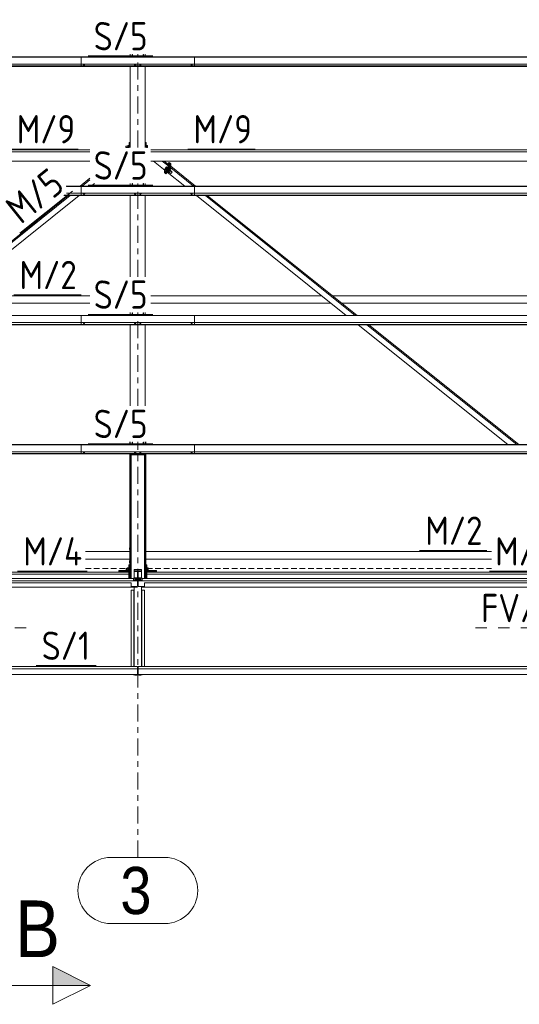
# Model space of a CAD drawing. Header units: millimetres. Extents: x -76 to 1111, y -178 to 661.
# Tile 23 of 91: x 75 to 128, y 157 to 261. Entities that reach past the tile are written whole.
import ezdxf

# ---------------------------------------------------------------- set-up
doc = ezdxf.new("R2010")
doc.units = ezdxf.units.MM
doc.header["$LTSCALE"] = 0.6
for name, pattern in [('VERDECKT2', [1.5, 1, -0.5]), ('XKITLINE00', [0]), ('XKITLINE02', [4, 2, -2]), ('XKITLINE03', [6, 3, -1, 1, -1])]:
    doc.linetypes.add(name, pattern=pattern)
for name, color, linetype, lineweight in [('Bolt', 7, 'Continuous', 0), ('Part', 2, 'Continuous', 0), ('PartMark', 3, 'Continuous', 0), ('S-GRID', 1, 'Continuous', 0), ('Section', 6, 'Continuous', 0)]:
    doc.layers.add(name, color=color, linetype=linetype, lineweight=lineweight)
doc.styles.add('ARIAL', font='ARIAL.TTF')
doc.styles.add('ISOCPEUR', font='ISOCPEUR.TTF')

msp = doc.modelspace()

# ---------------------------------------------------------------- hatches: boundary and pattern name
at = {"layer": 'Section'}
msp.add_hatch(color=6, dxfattribs=at).paths.add_polyline_path([(78.46, 160.83), (82.46, 158.83), (78.46, 158.83)], flags=17)

# ---------------------------------------------------------------- linework, layer by layer
at = {"layer": 'Bolt', "color": 3, "linetype": 'XKITLINE00', "lineweight": 0}
for p, q in [((81.65, 256.45), (81.65, 256.47)), ((81.65, 256.45), (81.71, 256.43)), ((81.7, 256.37), (81.7, 256.44)), ((81.7, 256.37), (81.71, 256.37)), ((81.71, 256.43), (81.71, 256.47)), ((81.71, 256.43), (81.82, 256.43)), ((81.71, 256.37), (81.73, 256.36)), ((81.73, 256.36), (81.76, 256.36)), ((81.76, 256.36), (81.79, 256.36)), ((81.79, 256.36), (81.82, 256.37)), ((81.82, 256.43), (81.82, 256.47)), ((81.82, 256.43), (81.87, 256.45)), ((81.82, 256.37), (81.82, 256.44)), ((81.82, 256.37), (81.82, 256.37)), ((81.87, 256.45), (81.87, 256.47)), ((87.08, 256.45), (87.08, 256.47)), ((87.08, 256.45), (87.13, 256.43)), ((87.13, 256.43), (87.13, 256.47)), ((87.13, 256.37), (87.13, 256.44)), ((87.13, 256.43), (87.24, 256.43)), ((87.13, 256.37), (87.14, 256.37)), ((87.14, 256.37), (87.16, 256.36)), ((87.16, 256.36), (87.19, 256.36)), ((87.19, 256.36), (87.22, 256.36)), ((87.22, 256.36), (87.24, 256.37)), ((87.24, 256.43), (87.24, 256.47)), ((87.24, 256.43), (87.3, 256.45)), ((87.24, 256.37), (87.25, 256.37)), ((87.25, 256.37), (87.25, 256.44)), ((87.3, 256.45), (87.3, 256.47)), ((87.63, 256.45), (87.63, 256.47)), ((87.63, 256.45), (87.68, 256.43)), ((87.68, 256.43), (87.68, 256.47)), ((87.68, 256.37), (87.68, 256.44)), ((87.68, 256.43), (87.79, 256.43)), ((87.68, 256.37), (87.69, 256.37)), ((87.69, 256.37), (87.71, 256.36)), ((87.71, 256.36), (87.74, 256.36)), ((87.74, 256.36), (87.77, 256.36)), ((87.77, 256.36), (87.79, 256.37)), ((87.79, 256.43), (87.79, 256.47)), ((87.79, 256.43), (87.85, 256.45)), ((87.79, 256.37), (87.8, 256.37)), ((87.8, 256.37), (87.8, 256.44)), ((87.85, 256.45), (87.85, 256.47)), ((93.05, 256.45), (93.05, 256.47)), ((93.05, 256.45), (93.11, 256.43)), ((93.1, 256.37), (93.1, 256.44)), ((93.1, 256.37), (93.11, 256.37)), ((93.11, 256.43), (93.11, 256.47)), ((93.11, 256.43), (93.22, 256.43)), ((93.11, 256.37), (93.13, 256.36)), ((93.13, 256.36), (93.16, 256.36)), ((93.16, 256.36), (93.19, 256.36)), ((93.19, 256.36), (93.22, 256.37)), ((93.22, 256.43), (93.22, 256.47)), ((93.22, 256.43), (93.27, 256.45)), ((93.22, 256.37), (93.22, 256.44)), ((93.22, 256.37), (93.22, 256.37)), ((93.27, 256.45), (93.27, 256.47)), ((86.19, 247.79), (86.19, 247.63)), ((86.19, 247.79), (86.4, 247.79)), ((86.19, 247.63), (86.4, 247.63)), ((86.4, 247.85), (86.4, 247.64)), ((86.4, 247.85), (86.53, 247.85)), ((86.4, 247.75), (86.53, 247.75)), ((86.4, 247.64), (86.4, 247.63)), ((86.4, 247.64), (86.53, 247.64)), ((86.53, 247.86), (86.53, 247.65)), ((86.53, 247.86), (86.56, 247.86)), ((86.53, 247.65), (86.53, 247.63)), ((86.53, 247.65), (86.56, 247.65)), ((88.26, 247.79), (88.26, 247.79)), ((88.26, 247.63), (88.26, 247.63)), ((88.36, 247.86), (88.39, 247.86)), ((88.36, 247.65), (88.39, 247.65)), ((88.39, 247.86), (88.39, 247.65)), ((88.39, 247.85), (88.49, 247.85)), ((88.39, 247.75), (88.49, 247.75)), ((88.39, 247.63), (88.39, 247.65)), ((88.39, 247.64), (88.49, 247.64)), ((88.49, 247.85), (88.49, 247.64)), ((88.49, 247.64), (88.49, 247.63)), ((90.32, 245.31), (90.37, 245.41)), ((90.37, 245.35), (90.32, 245.31)), ((90.41, 245.23), (90.32, 245.31)), ((90.37, 245.41), (90.48, 245.54)), ((90.48, 245.48), (90.37, 245.35)), ((90.47, 245.27), (90.37, 245.35)), ((90.41, 245.23), (90.47, 245.27)), ((90.41, 245.22), (90.41, 245.24)), ((90.42, 245.22), (90.41, 245.22)), ((90.41, 245.22), (90.43, 245.21)), ((90.46, 245.26), (90.42, 245.22)), ((90.45, 245.21), (90.49, 245.24)), ((90.52, 245.33), (90.46, 245.26)), ((90.47, 245.27), (90.58, 245.4)), ((90.48, 245.54), (90.54, 245.57)), ((90.54, 245.57), (90.48, 245.48)), ((90.58, 245.4), (90.48, 245.48)), ((90.49, 245.24), (90.55, 245.31)), ((90.58, 245.4), (90.52, 245.33)), ((90.63, 245.5), (90.54, 245.57)), ((90.55, 245.31), (90.61, 245.38)), ((90.58, 245.4), (90.63, 245.5)), ((90.62, 245.47), (90.58, 245.4)), ((90.61, 245.38), (90.65, 245.45)), ((90.62, 245.5), (90.62, 245.51)), ((90.62, 245.51), (90.64, 245.51)), ((90.64, 245.51), (90.62, 245.47)), ((90.64, 245.51), (90.66, 245.49)), ((90.65, 245.45), (90.66, 245.49)), ((90.9, 245.14), (90.78, 245.24)), ((90.96, 245.24), (90.85, 245.32)), ((90.9, 245.14), (90.96, 245.24)), ((90.43, 245.21), (90.45, 245.21)), ((90.63, 245.06), (90.74, 244.97)), ((90.79, 245.01), (90.67, 245.11)), ((90.71, 245.14), (90.72, 245.17)), ((90.72, 245.17), (90.74, 245.19)), ((90.74, 244.97), (90.79, 245.01)), ((90.79, 245.01), (90.9, 245.14)), ((90.8, 245.02), (90.96, 244.89)), ((90.92, 245.17), (91.09, 245.04)), ((90.96, 244.89), (90.97, 244.89)), ((90.97, 244.89), (90.99, 244.91)), ((90.99, 244.91), (91.03, 244.94)), ((91.03, 244.94), (91.06, 244.98)), ((91.06, 244.98), (91.08, 245.02)), ((91.08, 245.02), (91.09, 245.04)), ((81.65, 242.76), (81.65, 242.78)), ((81.65, 242.76), (81.71, 242.74)), ((81.7, 242.68), (81.7, 242.74)), ((81.7, 242.68), (81.71, 242.67)), ((81.71, 242.74), (81.71, 242.78)), ((81.71, 242.74), (81.82, 242.74)), ((81.71, 242.67), (81.73, 242.67)), ((81.73, 242.67), (81.76, 242.67)), ((81.76, 242.67), (81.79, 242.67)), ((81.79, 242.67), (81.82, 242.67)), ((81.82, 242.74), (81.82, 242.78)), ((81.82, 242.74), (81.87, 242.76)), ((81.82, 242.68), (81.82, 242.74)), ((81.82, 242.67), (81.82, 242.68)), ((81.87, 242.76), (81.87, 242.78)), ((87.08, 242.76), (87.08, 242.78)), ((87.08, 242.76), (87.13, 242.74)), ((87.13, 242.74), (87.13, 242.78)), ((87.13, 242.68), (87.13, 242.74)), ((87.13, 242.74), (87.24, 242.74)), ((87.13, 242.68), (87.14, 242.67)), ((87.14, 242.67), (87.16, 242.67)), ((87.16, 242.67), (87.19, 242.67)), ((87.19, 242.67), (87.22, 242.67)), ((87.22, 242.67), (87.24, 242.67)), ((87.24, 242.74), (87.24, 242.78)), ((87.24, 242.74), (87.3, 242.76)), ((87.24, 242.67), (87.25, 242.68)), ((87.25, 242.68), (87.25, 242.74)), ((87.3, 242.76), (87.3, 242.78)), ((87.63, 242.76), (87.63, 242.78)), ((87.63, 242.76), (87.68, 242.74)), ((87.68, 242.74), (87.68, 242.78)), ((87.68, 242.68), (87.68, 242.74)), ((87.68, 242.74), (87.79, 242.74)), ((87.68, 242.68), (87.69, 242.67)), ((87.69, 242.67), (87.71, 242.67)), ((87.71, 242.67), (87.74, 242.67)), ((87.74, 242.67), (87.77, 242.67)), ((87.77, 242.67), (87.79, 242.67)), ((87.79, 242.74), (87.79, 242.78)), ((87.79, 242.74), (87.85, 242.76)), ((87.79, 242.67), (87.8, 242.68)), ((87.8, 242.68), (87.8, 242.74)), ((87.85, 242.76), (87.85, 242.78)), ((93.05, 242.76), (93.05, 242.78)), ((93.05, 242.76), (93.11, 242.74)), ((93.1, 242.68), (93.1, 242.74)), ((93.1, 242.68), (93.11, 242.67)), ((93.11, 242.74), (93.11, 242.78)), ((93.11, 242.74), (93.22, 242.74)), ((93.11, 242.67), (93.13, 242.67)), ((93.13, 242.67), (93.16, 242.67)), ((93.16, 242.67), (93.19, 242.67)), ((93.19, 242.67), (93.22, 242.67)), ((93.22, 242.74), (93.22, 242.78)), ((93.22, 242.74), (93.27, 242.76)), ((93.22, 242.68), (93.22, 242.74)), ((93.22, 242.67), (93.22, 242.68)), ((93.27, 242.76), (93.27, 242.78)), ((81.65, 229.07), (81.65, 229.08)), ((81.65, 229.07), (81.71, 229.05)), ((81.7, 228.99), (81.7, 229.05)), ((81.7, 228.99), (81.71, 228.98)), ((81.71, 229.05), (81.71, 229.08)), ((81.71, 229.05), (81.82, 229.05)), ((81.71, 228.98), (81.73, 228.98)), ((81.73, 228.98), (81.76, 228.97)), ((81.76, 228.97), (81.79, 228.98)), ((81.79, 228.98), (81.82, 228.98)), ((81.82, 229.05), (81.82, 229.08)), ((81.82, 229.05), (81.87, 229.07)), ((81.82, 228.99), (81.82, 229.05)), ((81.82, 228.98), (81.82, 228.99)), ((81.87, 229.07), (81.87, 229.08)), ((87.08, 229.07), (87.08, 229.08)), ((87.08, 229.07), (87.13, 229.05)), ((87.13, 229.05), (87.13, 229.08)), ((87.13, 228.99), (87.13, 229.05)), ((87.13, 229.05), (87.24, 229.05)), ((87.13, 228.99), (87.14, 228.98)), ((87.14, 228.98), (87.16, 228.98)), ((87.16, 228.98), (87.19, 228.97)), ((87.19, 228.97), (87.22, 228.98)), ((87.22, 228.98), (87.24, 228.98)), ((87.24, 229.05), (87.24, 229.08)), ((87.24, 229.05), (87.3, 229.07)), ((87.24, 228.98), (87.25, 228.99)), ((87.25, 228.99), (87.25, 229.05)), ((87.3, 229.07), (87.3, 229.08)), ((87.63, 229.07), (87.63, 229.08)), ((87.63, 229.07), (87.68, 229.05)), ((87.68, 229.05), (87.68, 229.08)), ((87.68, 228.99), (87.68, 229.05)), ((87.68, 229.05), (87.79, 229.05)), ((87.68, 228.99), (87.69, 228.98)), ((87.69, 228.98), (87.71, 228.98)), ((87.71, 228.98), (87.74, 228.97)), ((87.74, 228.97), (87.77, 228.98)), ((87.77, 228.98), (87.79, 228.98)), ((87.79, 229.05), (87.79, 229.08)), ((87.79, 229.05), (87.85, 229.07)), ((87.79, 228.98), (87.8, 228.99)), ((87.8, 228.99), (87.8, 229.05)), ((87.85, 229.07), (87.85, 229.08)), ((93.05, 229.07), (93.05, 229.08)), ((93.05, 229.07), (93.11, 229.05)), ((93.1, 228.99), (93.1, 229.05)), ((93.1, 228.99), (93.11, 228.98)), ((93.11, 229.05), (93.11, 229.08)), ((93.11, 229.05), (93.22, 229.05)), ((93.11, 228.98), (93.13, 228.98)), ((93.13, 228.98), (93.16, 228.97)), ((93.16, 228.97), (93.19, 228.98)), ((93.19, 228.98), (93.22, 228.98)), ((93.22, 229.05), (93.22, 229.08)), ((93.22, 229.05), (93.27, 229.07)), ((93.22, 228.99), (93.22, 229.05)), ((93.22, 228.98), (93.22, 228.99)), ((93.27, 229.07), (93.27, 229.08)), ((81.65, 215.37), (81.65, 215.39)), ((81.65, 215.37), (81.71, 215.35)), ((81.7, 215.29), (81.7, 215.35)), ((81.7, 215.29), (81.71, 215.29)), ((81.71, 215.35), (81.71, 215.39)), ((81.71, 215.35), (81.82, 215.35)), ((81.71, 215.29), (81.73, 215.28)), ((81.73, 215.28), (81.76, 215.28)), ((81.76, 215.28), (81.79, 215.28)), ((81.79, 215.28), (81.82, 215.29)), ((81.82, 215.35), (81.82, 215.39)), ((81.82, 215.35), (81.87, 215.37)), ((81.82, 215.29), (81.82, 215.35)), ((81.82, 215.29), (81.82, 215.29)), ((81.87, 215.37), (81.87, 215.39)), ((87.08, 215.37), (87.08, 215.39)), ((87.08, 215.37), (87.13, 215.35)), ((87.13, 215.35), (87.13, 215.39)), ((87.13, 215.29), (87.13, 215.35)), ((87.13, 215.35), (87.24, 215.35)), ((87.13, 215.29), (87.14, 215.29)), ((87.14, 215.29), (87.16, 215.28)), ((87.16, 215.28), (87.19, 215.28)), ((87.19, 215.28), (87.22, 215.28)), ((87.22, 215.28), (87.24, 215.29)), ((87.24, 215.35), (87.24, 215.39)), ((87.24, 215.35), (87.3, 215.37)), ((87.24, 215.29), (87.25, 215.29)), ((87.25, 215.29), (87.25, 215.35)), ((87.3, 215.37), (87.3, 215.39)), ((87.63, 215.37), (87.63, 215.39)), ((87.63, 215.37), (87.68, 215.35)), ((87.68, 215.35), (87.68, 215.39)), ((87.68, 215.29), (87.68, 215.35)), ((87.68, 215.35), (87.79, 215.35)), ((87.68, 215.29), (87.69, 215.29)), ((87.69, 215.29), (87.71, 215.28)), ((87.71, 215.28), (87.74, 215.28)), ((87.74, 215.28), (87.77, 215.28)), ((87.77, 215.28), (87.79, 215.29)), ((87.79, 215.35), (87.79, 215.39)), ((87.79, 215.35), (87.85, 215.37)), ((87.79, 215.29), (87.8, 215.29)), ((87.8, 215.29), (87.8, 215.35)), ((87.85, 215.37), (87.85, 215.39)), ((93.05, 215.37), (93.05, 215.39)), ((93.05, 215.37), (93.11, 215.35)), ((93.1, 215.29), (93.1, 215.35)), ((93.1, 215.29), (93.11, 215.29)), ((93.11, 215.35), (93.11, 215.39)), ((93.11, 215.35), (93.22, 215.35)), ((93.11, 215.29), (93.13, 215.28)), ((93.13, 215.28), (93.16, 215.28)), ((93.16, 215.28), (93.19, 215.28)), ((93.19, 215.28), (93.22, 215.29)), ((93.22, 215.35), (93.22, 215.39)), ((93.22, 215.35), (93.27, 215.37)), ((93.22, 215.29), (93.22, 215.35)), ((93.22, 215.29), (93.22, 215.29)), ((93.27, 215.37), (93.27, 215.39)), ((86.59, 205.22), (86.59, 205.02)), ((86.59, 205.22), (86.61, 205.22)), ((86.59, 205.02), (86.61, 205.02)), ((86.59, 203.82), (86.59, 203.62)), ((86.59, 203.82), (86.61, 203.82)), ((86.59, 203.62), (86.61, 203.62)), ((86.24, 203.01), (86.24, 202.81)), ((86.24, 203.01), (86.32, 203.01)), ((86.24, 202.81), (86.32, 202.81)), ((86.32, 203.07), (86.32, 202.75)), ((86.32, 203.07), (86.48, 203.07)), ((86.32, 203.04), (86.48, 203.04)), ((86.32, 202.87), (86.48, 202.87)), ((86.32, 202.75), (86.48, 202.75)), ((86.48, 203.09), (86.48, 202.73)), ((86.48, 203.09), (86.51, 203.09)), ((86.48, 202.73), (86.51, 202.73)), ((88.41, 203.09), (88.44, 203.09)), ((88.41, 202.73), (88.44, 202.73)), ((88.44, 202.73), (88.44, 203.09)), ((88.44, 203.07), (88.57, 203.07)), ((88.44, 203.04), (88.57, 203.04)), ((88.44, 202.87), (88.57, 202.87)), ((88.44, 202.75), (88.57, 202.75)), ((88.44, 202.73), (88.44, 202.73)), ((88.57, 203.07), (88.57, 202.75)), ((87.14, 201.94), (87.16, 201.95)), ((87.16, 201.93), (87.14, 201.94)), ((87.14, 201.92), (87.14, 201.94)), ((87.14, 201.92), (87.16, 201.91)), ((87.14, 201.84), (87.16, 201.85)), ((87.16, 201.83), (87.14, 201.84)), ((87.14, 201.81), (87.14, 201.84)), ((87.14, 201.81), (87.16, 201.8)), ((87.16, 202.02), (87.21, 202.03)), ((87.16, 201.94), (87.16, 202.02)), ((87.21, 202), (87.16, 202.02)), ((87.16, 201.94), (87.2, 201.93)), ((87.19, 201.92), (87.16, 201.93)), ((87.16, 201.91), (87.21, 201.93)), ((87.16, 201.84), (87.16, 201.91)), ((87.21, 201.89), (87.16, 201.91)), ((87.16, 201.84), (87.21, 201.82)), ((87.2, 201.82), (87.16, 201.83)), ((87.16, 201.8), (87.2, 201.79)), ((87.26, 201.81), (87.2, 201.82)), ((87.2, 201.79), (87.26, 201.79)), ((87.21, 202.03), (87.32, 202.03)), ((87.21, 201.93), (87.21, 202)), ((87.32, 202), (87.21, 202)), ((87.21, 201.93), (87.32, 201.93)), ((87.21, 201.82), (87.21, 201.89)), ((87.32, 201.89), (87.21, 201.89)), ((87.21, 201.82), (87.32, 201.82)), ((87.32, 201.82), (87.26, 201.81)), ((87.26, 201.79), (87.32, 201.79)), ((87.32, 202.03), (87.37, 202.02)), ((87.37, 202.02), (87.32, 202)), ((87.32, 201.93), (87.32, 202)), ((87.32, 201.93), (87.37, 201.94)), ((87.32, 201.93), (87.37, 201.91)), ((87.37, 201.91), (87.32, 201.89)), ((87.32, 201.82), (87.32, 201.89)), ((87.32, 201.82), (87.37, 201.84)), ((87.37, 201.83), (87.32, 201.82)), ((87.32, 201.79), (87.37, 201.8)), ((87.37, 201.93), (87.34, 201.92)), ((87.37, 201.94), (87.37, 202.02)), ((87.37, 201.95), (87.38, 201.94)), ((87.38, 201.94), (87.37, 201.93)), ((87.37, 201.91), (87.38, 201.92)), ((87.37, 201.84), (87.37, 201.91)), ((87.37, 201.85), (87.38, 201.84)), ((87.38, 201.84), (87.37, 201.83)), ((87.37, 201.8), (87.38, 201.81)), ((87.38, 201.92), (87.38, 201.94)), ((87.38, 201.81), (87.38, 201.84)), ((87.54, 201.94), (87.56, 201.95)), ((87.56, 201.93), (87.54, 201.94)), ((87.54, 201.92), (87.54, 201.94)), ((87.54, 201.92), (87.56, 201.91)), ((87.54, 201.84), (87.56, 201.85)), ((87.56, 201.83), (87.54, 201.84)), ((87.54, 201.81), (87.54, 201.84)), ((87.54, 201.81), (87.56, 201.8)), ((87.56, 202.02), (87.61, 202.03)), ((87.56, 201.94), (87.56, 202.02)), ((87.61, 202), (87.56, 202.02)), ((87.56, 201.94), (87.6, 201.93)), ((87.59, 201.92), (87.56, 201.93)), ((87.56, 201.91), (87.61, 201.93)), ((87.56, 201.84), (87.56, 201.91)), ((87.61, 201.89), (87.56, 201.91)), ((87.56, 201.84), (87.61, 201.82)), ((87.6, 201.82), (87.56, 201.83)), ((87.56, 201.8), (87.6, 201.79)), ((87.66, 201.81), (87.6, 201.82)), ((87.6, 201.79), (87.66, 201.79)), ((87.61, 202.03), (87.72, 202.03)), ((87.61, 201.93), (87.61, 202)), ((87.72, 202), (87.61, 202)), ((87.61, 201.93), (87.72, 201.93)), ((87.61, 201.82), (87.61, 201.89)), ((87.72, 201.89), (87.61, 201.89)), ((87.61, 201.82), (87.72, 201.82)), ((87.72, 201.82), (87.66, 201.81)), ((87.66, 201.79), (87.72, 201.79)), ((87.72, 202.03), (87.77, 202.02)), ((87.77, 202.02), (87.72, 202)), ((87.72, 201.93), (87.72, 202)), ((87.72, 201.93), (87.77, 201.94)), ((87.72, 201.93), (87.77, 201.91)), ((87.77, 201.91), (87.72, 201.89)), ((87.72, 201.82), (87.72, 201.89)), ((87.72, 201.82), (87.77, 201.84)), ((87.77, 201.83), (87.72, 201.82)), ((87.72, 201.79), (87.77, 201.8)), ((87.77, 201.93), (87.74, 201.92)), ((87.77, 201.94), (87.77, 202.02)), ((87.77, 201.95), (87.78, 201.94)), ((87.78, 201.94), (87.77, 201.93)), ((87.77, 201.91), (87.78, 201.92)), ((87.77, 201.84), (87.77, 201.91)), ((87.77, 201.85), (87.78, 201.84)), ((87.78, 201.84), (87.77, 201.83)), ((87.77, 201.8), (87.78, 201.81)), ((87.78, 201.92), (87.78, 201.94)), ((87.78, 201.81), (87.78, 201.84)), ((87.16, 191.72), (87.16, 191.76)), ((87.16, 191.72), (87.21, 191.7)), ((87.21, 191.7), (87.21, 191.76)), ((87.21, 191.7), (87.32, 191.7)), ((87.32, 191.7), (87.32, 191.76)), ((87.32, 191.7), (87.37, 191.72)), ((87.37, 191.72), (87.37, 191.76)), ((87.56, 191.72), (87.56, 191.76)), ((87.56, 191.72), (87.61, 191.7)), ((87.61, 191.7), (87.61, 191.76)), ((87.61, 191.7), (87.72, 191.7)), ((87.72, 191.7), (87.72, 191.76)), ((87.72, 191.7), (87.77, 191.72)), ((87.77, 191.72), (87.77, 191.76))]:
    msp.add_line(p, q, dxfattribs=at)
at = {"layer": 'Part', "color": 2, "linetype": 'XKITLINE00', "lineweight": 0}
for p, q in [((25.46, 257.23), (93.46, 257.23)), ((25.46, 257.2), (93.46, 257.2)), ((81.46, 257.23), (149.46, 257.23)), ((81.46, 256.23), (81.46, 257.23)), ((81.46, 257.2), (149.46, 257.2)), ((86.66, 257.23), (86.66, 257.53)), ((86.86, 257.23), (86.86, 257.49)), ((86.86, 257.49), (86.89, 257.49)), ((86.89, 257.23), (86.89, 257.49)), ((88.03, 257.23), (88.03, 257.49)), ((88.03, 257.49), (88.06, 257.49)), ((88.06, 257.23), (88.06, 257.49)), ((88.26, 257.23), (88.26, 257.53)), ((93.46, 257.23), (93.46, 256.23)), ((25.46, 256.47), (93.46, 256.47)), ((25.46, 256.28), (93.46, 256.28)), ((25.46, 256.25), (93.46, 256.25)), ((25.46, 256.23), (93.46, 256.23)), ((81.46, 256.47), (149.46, 256.47)), ((81.46, 256.28), (149.46, 256.28)), ((81.46, 256.25), (149.46, 256.25)), ((81.46, 256.23), (149.46, 256.23)), ((86.66, 247.63), (86.66, 256.23)), ((88.26, 247.63), (88.26, 256.23)), ((32.36, 247.37), (82.39, 247.37)), ((86.56, 248.17), (86.56, 247.63)), ((86.56, 248.17), (86.66, 248.17)), ((86.66, 247.83), (86.56, 247.83)), ((86.66, 247.63), (86.66, 247.83)), ((88.26, 248.17), (88.26, 247.63)), ((88.26, 248.17), (88.36, 248.17)), ((88.26, 247.83), (88.36, 247.83)), ((88.36, 247.63), (88.36, 248.17)), ((88.86, 247.37), (138.39, 247.37)), ((32.36, 247.16), (82.39, 247.16)), ((138.39, 247.16), (88.86, 247.16)), ((32.36, 246.18), (82.39, 246.18)), ((88.86, 246.18), (138.39, 246.18)), ((89.12, 246.18), (90.36, 245.19)), ((90.06, 246.18), (90.74, 245.65)), ((90.27, 246.18), (90.74, 245.81)), ((90.29, 244.96), (90.8, 245.57)), ((90.29, 244.96), (90.29, 245.24)), ((90.74, 245.65), (90.36, 245.19)), ((90.37, 244.9), (90.88, 245.5)), ((90.37, 244.9), (90.88, 245.5)), ((90.45, 244.84), (90.95, 245.44)), ((90.8, 246.04), (90.66, 245.88)), ((90.74, 245.81), (90.74, 245.65)), ((90.8, 245.57), (90.8, 246.04)), ((90.88, 245.98), (90.8, 246.04)), ((90.88, 245.5), (90.8, 245.57)), ((90.88, 245.5), (90.88, 245.98)), ((90.88, 245.98), (90.95, 245.92)), ((90.88, 245.5), (90.88, 245.98)), ((90.95, 245.44), (90.88, 245.5)), ((90.95, 245.44), (90.95, 245.92)), ((90.95, 245.64), (93.59, 243.53)), ((90.95, 245.47), (93.38, 243.53)), ((81.34, 243.53), (82.39, 244.37)), ((81.55, 243.53), (82.39, 244.21)), ((90.37, 244.9), (90.29, 244.96)), ((90.37, 244.9), (90.45, 244.84)), ((90.59, 245.01), (92.43, 243.53)), ((79.87, 243.53), (93.46, 243.53)), ((79.9, 243.5), (93.46, 243.5)), ((81.46, 243.53), (149.46, 243.53)), ((81.46, 242.54), (81.46, 243.53)), ((81.46, 243.5), (149.46, 243.5)), ((82.49, 243.53), (82.87, 243.83)), ((86.66, 243.53), (86.66, 243.83)), ((86.86, 243.53), (86.86, 243.8)), ((86.86, 243.8), (86.89, 243.8)), ((86.89, 243.53), (86.89, 243.8)), ((88.03, 243.53), (88.03, 243.8)), ((88.03, 243.8), (88.06, 243.8)), ((88.06, 243.53), (88.06, 243.8)), ((88.26, 243.53), (88.26, 243.83)), ((93.46, 243.53), (93.46, 242.54)), ((64.21, 229.84), (80.09, 242.54)), ((64.42, 229.84), (80.3, 242.54)), ((65.37, 229.84), (81.25, 242.54)), ((79.61, 242.54), (93.46, 242.54)), ((79.64, 242.56), (93.46, 242.56)), ((79.67, 242.58), (93.46, 242.58)), ((79.91, 242.78), (93.46, 242.78)), ((81.46, 242.78), (149.46, 242.78)), ((81.46, 242.58), (149.46, 242.58)), ((81.46, 242.56), (149.46, 242.56)), ((81.46, 242.54), (149.46, 242.54)), ((86.66, 233.94), (86.66, 242.54)), ((88.26, 233.94), (88.26, 242.54)), ((93.68, 242.54), (109.56, 229.84)), ((94.63, 242.54), (110.51, 229.84)), ((94.83, 242.54), (110.72, 229.84)), ((67.97, 231.92), (82.39, 231.92)), ((88.86, 231.92), (106.96, 231.92)), ((108.12, 231.92), (138.39, 231.92)), ((66.97, 231.12), (82.39, 231.12)), ((88.86, 231.12), (107.96, 231.12)), ((109.12, 231.12), (138.39, 231.12)), ((25.46, 229.84), (93.46, 229.84)), ((25.46, 229.81), (93.46, 229.81)), ((81.46, 229.84), (149.46, 229.84)), ((81.46, 228.84), (81.46, 229.84)), ((81.46, 229.81), (149.46, 229.81)), ((86.66, 229.84), (86.66, 230.14)), ((86.86, 229.84), (86.86, 230.11)), ((86.86, 230.11), (86.89, 230.11)), ((86.89, 229.84), (86.89, 230.11)), ((88.03, 229.84), (88.03, 230.11)), ((88.03, 230.11), (88.06, 230.11)), ((88.06, 229.84), (88.06, 230.11)), ((88.26, 229.84), (88.26, 230.14)), ((93.46, 229.84), (93.46, 228.84)), ((25.46, 229.08), (93.46, 229.08)), ((25.46, 228.89), (93.46, 228.89)), ((25.46, 228.86), (93.46, 228.86)), ((25.46, 228.84), (93.46, 228.84)), ((81.46, 229.08), (149.46, 229.08)), ((81.46, 228.89), (149.46, 228.89)), ((81.46, 228.86), (149.46, 228.86)), ((81.46, 228.84), (149.46, 228.84)), ((86.66, 220.24), (86.66, 228.84)), ((88.26, 220.24), (88.26, 228.84)), ((110.81, 228.84), (126.69, 216.14)), ((111.75, 228.84), (127.64, 216.14)), ((111.96, 228.84), (127.84, 216.14)), ((25.46, 216.14), (93.46, 216.14)), ((25.46, 216.11), (93.46, 216.11)), ((81.46, 216.14), (149.46, 216.14)), ((81.46, 215.15), (81.46, 216.14)), ((81.46, 216.11), (149.46, 216.11)), ((86.61, 216.14), (86.61, 216.44)), ((86.66, 216.14), (86.66, 216.44)), ((86.86, 216.14), (86.86, 216.41)), ((86.86, 216.41), (86.89, 216.41)), ((86.89, 216.14), (86.89, 216.41)), ((88.03, 216.14), (88.03, 216.41)), ((88.03, 216.41), (88.06, 216.41)), ((88.06, 216.14), (88.06, 216.41)), ((88.26, 216.14), (88.26, 216.44)), ((88.31, 216.14), (88.31, 216.44)), ((93.46, 216.14), (93.46, 215.15)), ((25.46, 215.39), (93.46, 215.39)), ((25.46, 215.19), (93.46, 215.19)), ((25.46, 215.17), (93.46, 215.17)), ((25.46, 215.15), (93.46, 215.15)), ((81.46, 215.39), (149.46, 215.39)), ((81.46, 215.19), (135.39, 215.19)), ((81.46, 215.17), (135.37, 215.17)), ((81.46, 215.15), (135.36, 215.15)), ((86.61, 201.94), (86.61, 215.15)), ((86.66, 201.94), (86.66, 215.15)), ((86.76, 215.08), (86.76, 201.94)), ((88.16, 215.08), (86.76, 215.08)), ((86.76, 215.07), (88.16, 215.07)), ((88.16, 215.08), (88.16, 201.94)), ((88.26, 201.94), (88.26, 215.15)), ((88.31, 201.94), (88.31, 215.15)), ((81.91, 204.82), (86.61, 204.82)), ((88.31, 204.82), (124.93, 204.82)), ((81.91, 204.02), (86.61, 204.02)), ((88.31, 204.02), (124.93, 204.02)), ((42.04, 202.63), (86.51, 202.63)), ((85.46, 202.63), (85.46, 202.82)), ((85.46, 202.72), (85.46, 202.82)), ((85.46, 202.82), (86.51, 202.82)), ((86.51, 202.72), (85.46, 202.72)), ((86.06, 202.72), (86.06, 202.82)), ((86.51, 203.4), (86.51, 201.94)), ((86.51, 203.4), (86.61, 203.4)), ((86.51, 203.2), (86.61, 203.2)), ((87.06, 202.92), (87.86, 202.92)), ((87.06, 202.92), (87.06, 202.71)), ((87.06, 202.76), (87.86, 202.76)), ((87.06, 201.99), (87.06, 202.71)), ((87.06, 202.71), (87.86, 202.71)), ((87.86, 202.71), (87.06, 202.71)), ((87.44, 202.71), (87.44, 201.75)), ((87.44, 202.71), (87.49, 202.71)), ((87.44, 202.65), (87.49, 202.65)), ((87.49, 202.71), (87.49, 201.75)), ((87.86, 202.92), (87.86, 202.71)), ((87.86, 201.99), (87.86, 202.71)), ((88.31, 203.4), (88.41, 203.4)), ((88.31, 203.2), (88.41, 203.2)), ((88.41, 203.4), (88.41, 201.94)), ((88.41, 202.82), (89.46, 202.82)), ((89.46, 202.82), (88.41, 202.82)), ((89.46, 202.72), (88.41, 202.72)), ((88.41, 202.63), (132.88, 202.63)), ((88.86, 202.72), (88.86, 202.82)), ((89.46, 202.82), (89.46, 202.82)), ((89.46, 202.82), (89.46, 202.72)), ((89.46, 202.63), (89.46, 202.72)), ((31.49, 201.69), (87.44, 201.69)), ((31.91, 201.94), (87.01, 201.94)), ((86.76, 201.5), (32.16, 201.5)), ((42.04, 202.42), (86.51, 202.42)), ((86.51, 201.94), (86.51, 202.42)), ((86.76, 201.51), (86.76, 201.02)), ((87.01, 201.99), (87.44, 201.99)), ((87.01, 201.99), (87.01, 201.7)), ((87.01, 201.75), (87.91, 201.75)), ((87.91, 201.7), (87.01, 201.7)), ((87.44, 202.04), (87.49, 202.04)), ((87.44, 201.75), (87.49, 201.75)), ((87.44, 201.11), (87.44, 201.7)), ((87.49, 201.99), (87.91, 201.99)), ((87.49, 201.7), (87.49, 201.11)), ((87.49, 201.69), (143.44, 201.69)), ((87.91, 201.99), (87.91, 201.7)), ((87.91, 201.94), (143.01, 201.94)), ((88.16, 201.51), (88.16, 201.02)), ((142.76, 201.5), (88.16, 201.5)), ((88.41, 201.94), (88.41, 202.42)), ((88.41, 202.42), (132.88, 202.42)), ((86.76, 201.02), (32.16, 201.02)), ((86.76, 201.11), (87.44, 201.11)), ((86.76, 192.63), (86.76, 200.72)), ((86.76, 200.72), (87.06, 200.72)), ((87.03, 192.63), (87.03, 200.72)), ((87.06, 192.63), (87.06, 201.11)), ((87.49, 201.11), (88.16, 201.11)), ((87.86, 192.63), (87.86, 201.11)), ((88.16, 200.72), (87.86, 200.72)), ((87.89, 192.63), (87.89, 200.72)), ((142.76, 201.02), (88.16, 201.02)), ((88.16, 192.63), (88.16, 200.72)), ((87.44, 192.63), (31.49, 192.63)), ((87.44, 192.62), (31.49, 192.62)), ((87.44, 192.38), (31.49, 192.38)), ((87.44, 192.38), (31.49, 192.38)), ((87.44, 192.62), (87.44, 192.63)), ((87.44, 192.38), (87.44, 192.62)), ((87.44, 192.38), (87.44, 192.38)), ((87.44, 191.79), (87.44, 192.38)), ((87.44, 192.04), (87.49, 192.04)), ((143.44, 192.63), (87.49, 192.63)), ((87.49, 192.63), (87.49, 192.62)), ((143.44, 192.62), (87.49, 192.62)), ((87.49, 192.62), (87.49, 192.38)), ((143.44, 192.38), (87.49, 192.38)), ((143.44, 192.38), (87.49, 192.38)), ((87.49, 192.38), (87.49, 192.38)), ((87.49, 192.38), (87.49, 191.79)), ((31.49, 191.79), (87.44, 191.79)), ((87.01, 191.76), (87.01, 191.79)), ((87.91, 191.76), (87.01, 191.76)), ((87.44, 191.81), (87.49, 191.81)), ((87.49, 191.79), (143.44, 191.79)), ((87.91, 191.79), (87.91, 191.76))]:
    msp.add_line(p, q, dxfattribs=at)
at = {"layer": 'Part', "color": 4, "linetype": 'VERDECKT2', "lineweight": 0}
for p, q in [((81.91, 203.02), (86.51, 203.02)), ((88.41, 203.02), (124.93, 203.02)), ((86.76, 201.02), (87.06, 201.02)), ((87.86, 201.02), (88.16, 201.02))]:
    msp.add_line(p, q, dxfattribs=at)
at = {"layer": 'PartMark', "color": 1, "linetype": 'XKITLINE00', "lineweight": 0}
for p, q in [((82.19, 257.33), (89.06, 257.33)), ((74.03, 247.47), (81.16, 247.47)), ((92.76, 247.47), (99.89, 247.47)), ((82.19, 243.63), (89.06, 243.63)), ((74.97, 238.57), (80.54, 243.02)), ((74.33, 232.02), (81.46, 232.02)), ((82.19, 229.94), (89.06, 229.94)), ((82.19, 216.24), (89.06, 216.24)), ((117.33, 204.92), (124.46, 204.92)), ((74.73, 202.73), (82.11, 202.73)), ((124.73, 202.73), (132.11, 202.73)), ((76.68, 192.73), (83.04, 192.73))]:
    msp.add_line(p, q, dxfattribs=at)
at = {"layer": 'PartMark', "color": 1, "linetype": 'XKITLINE02', "lineweight": 0}
for p, q in [((67.24, 196.72), (75.66, 196.72)), ((123.24, 196.72), (131.66, 196.72))]:
    msp.add_line(p, q, dxfattribs=at)
at = {"layer": 'S-GRID', "color": 1, "linetype": 'XKITLINE03', "lineweight": 0}
for p, q in [((87.46, 247.63), (87.46, 257.53)), ((87.46, 233.94), (87.46, 243.83)), ((87.46, 220.24), (87.46, 230.14)), ((87.46, 172.39), (87.46, 216.44)), ((-27.17, 201.02), (667.18, 201.02))]:
    msp.add_line(p, q, dxfattribs=at)
at = {"layer": 'S-GRID', "color": 1, "linetype": 'XKITLINE00', "lineweight": 0}
for p, q in [((84.61, 172.39), (90.32, 172.39)), ((84.61, 165.39), (90.32, 165.39))]:
    msp.add_line(p, q, dxfattribs=at)
for centre, start, end in [((84.61, 168.89), 90, 270), ((90.32, 168.89), 270, 90)]:
    msp.add_arc(centre, 3.5, start, end, dxfattribs=at)
at = {"layer": 'Section', "color": 6, "linetype": 'XKITLINE00', "lineweight": 0}
for p, q in [((82.46, 158.83), (78.46, 160.83)), ((78.46, 160.83), (78.46, 156.83)), ((72.46, 158.83), (82.46, 158.83)), ((82.46, 158.83), (78.46, 156.83))]:
    msp.add_line(p, q, dxfattribs=at)

# ---------------------------------------------------------------- texts
at = {"layer": 'PartMark', "color": 1, "style": 'ISOCPEUR', "width": 0.85}
for s, p in [('S/5', (82.79, 257.93)), ('M/9', (74.63, 248.07)), ('M/9', (93.36, 248.07)), ('S/5', (82.79, 244.23)), ('M/2', (74.93, 232.62)), ('S/5', (82.79, 230.54)), ('S/5', (82.79, 216.84)), ('M/2', (117.93, 205.52)), ('M/4', (75.33, 203.33)), ('M/4', (125.33, 203.33)), ('FV/1', (123.84, 197.32)), ('S/1', (77.28, 193.33))]:
    msp.add_text(s, height=3, dxfattribs=at).set_placement(p)
msp.add_text('M/5', height=3, rotation=38.6403, dxfattribs=at).set_placement((75.06, 239.41))
at = {"layer": 'S-GRID', "color": 7, "style": 'ARIAL', "width": 0.85}
msp.add_text('3', height=5, dxfattribs=at).set_placement((85.61, 166.39))
at = {"layer": 'Section', "color": 6, "style": 'ARIAL', "width": 0.85}
msp.add_text('B', height=6, dxfattribs=at).set_placement((74.46, 161.83))

doc.saveas('drawing.dxf')
